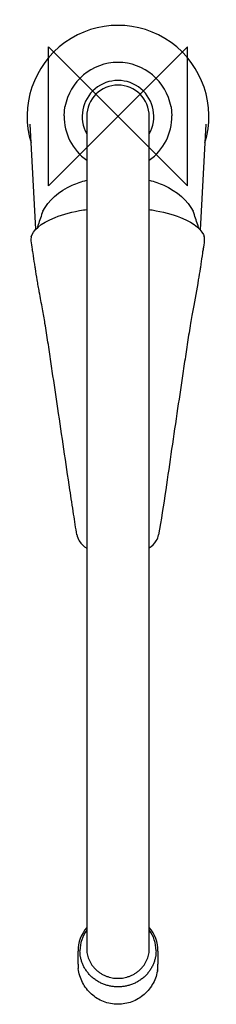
# Model space of a CAD drawing. Header units: millimetres. Extents: x -28 to 28, y -255 to 28.
import ezdxf

# ---------------------------------------------------------------- set-up
doc = ezdxf.new("R2010")
doc.units = ezdxf.units.MM
doc.header["$MEASUREMENT"] = 0
doc.layers.add('ORIGIN', color=6, linetype='Continuous')
doc.layers.add('PLANNING', color=1, linetype='Continuous')

# ---------------------------------------------------------------- blocks, each defined once
blk = doc.blocks.new('47100110_t')
at = {"layer": 'ORIGIN'}
for p, q in [((-20, 20), (20, -20)), ((20, 20), (-20, -20)), ((-20, -20), (-20, 20)), ((20, -20), (20, 20))]:
    blk.add_line(p, q, dxfattribs=at)
at = {"layer": 'PLANNING'}
for p, q in [((-15.5, 0.18), (-15.26, 2.74)), ((15.26, 2.74), (15.5, 0.18)), ((-23.64, -32.46), (-25.3, -2.28)), ((-9, 0), (-9, -239.21)), ((9, -239.21), (9, 0)), ((25.3, -2.28), (23.63, -32.6)), ((-11.81, -10), (-11.66, -10.08)), ((11.91, -9.79), (12.06, -9.7)), ((-22.97, -31.17), (-22.96, -31.16)), ((22.96, -31.16), (22.97, -31.17)), ((-11.5, -243.66), (-11.5, -239.95)), ((11.5, -239.95), (11.5, -243.66))]:
    blk.add_line(p, q, dxfattribs=at)
for centre, radius, start, end in [((0, 0), 26.15, 342.9706, 197.0294), ((0, 0), 15.5, 10.1816, 169.8187), ((0, 0), 10.31, 330.8399, 209.1601), ((0, 0), 9, 0, 180), ((-0.02, -0.01), 15.48, 179.3027, 234.5372), ((0.02, -0.01), 15.48, 305.4629, 0.6972), ((225.77, -114.27), 262.25, 160.6305, 161.5244), ((-227.47, -114.86), 264.04, 18.4814, 19.3678), ((-11.29, -34.76), 12.21, 162.8966, 167.0067), ((11.17, -34.8), 12.34, 12.2308, 17.0919), ((-21.89, -35.38), 3.18, 165.525, 186.5148), ((-12.45, -34.94), 12.62, 183.6456, 194.8113), ((12.31, -34.94), 12.62, 345.1887, 356.3544), ((21.75, -35.38), 3.18, 353.4852, 14.475), ((-7.2, -119.49), 4.69, 189.227, 212.7358), ((7.03, -119.48), 4.72, 327.3325, 350.0517), ((-5.58, -118.45), 6.63, 212.7358, 238.8994), ((5.48, -118.48), 6.57, 302.3955, 327.3325), ((-0.9, -239.98), 10.6, 139.8327, 179.8422), ((-0.89, -239.85), 10.05, 143.8013, 179.883), ((0.98, -239.95), 10.52, 0, 40.3251), ((0.95, -239.83), 9.99, 0, 36.3157), ((-0.51, -243.66), 10.99, 180, 186.876), ((-0.15, -243.66), 11.65, 350.6368, 0)]:
    blk.add_arc(centre, radius, start, end, dxfattribs=at)
for points, knots in [([(-21.64, -27.29), (-20.05, -24.23), (-16.99, -21.53), (-11.86, -19.2), (-10.46, -18.73), (-9, -18.38)], [4.9782822, 4.9782822, 4.9782822, 4.9782822, 5.4782822, 5.4782822, 5.6462758, 5.6462758, 5.6462758, 5.6462758]), ([(9, -18.38), (10.46, -18.73), (11.86, -19.2), (17.01, -21.54), (20.04, -24.23), (21.63, -27.29)], [-0.6672992, -0.6672992, -0.6672992, -0.6672992, -0.5, -0.5, 0, 0, 0, 0]), ([(-24.96, -34.59), (-24.42, -32.9), (-22.53, -30.79), (-15.83, -28.16), (-13.03, -27.41), (-9.62, -26.86), (-9.31, -26.81), (-9, -26.77)], [86.5947496, 86.5947496, 86.5947496, 86.5947496, 87.0928308, 87.0928308, 87.3436847, 87.3436847, 87.3684166, 87.3684166, 87.3684166, 87.3684166]), ([(9, -26.79), (9.26, -26.83), (9.53, -26.87), (12.89, -27.41), (15.69, -28.16), (22.39, -30.79), (24.29, -32.9), (24.83, -34.59)], [-0.7699797, -0.7699797, -0.7699797, -0.7699797, -0.748935, -0.748935, -0.4980812, -0.4980812, 0, 0, 0, 0]), ([(-21.72, -55.37), (-22.03, -53.74), (-22.45, -51.53), (-22.95, -48.75), (-23.34, -46.5), (-23.68, -44.42), (-24.07, -41.86), (-24.31, -40.16), (-24.54, -38.71), (-24.62, -38.32), (-24.65, -38.16)], [65.678534, 65.678534, 65.678534, 65.678534, 70.65077, 72.445012, 74.154662, 77.501084, 78.747407, 81.934128, 82.652963, 83.134632, 83.134632, 83.134632, 83.134632]), ([(24.51, -38.16), (24.48, -38.32), (24.4, -38.71), (24.17, -40.16), (23.93, -41.86), (23.54, -44.42), (22.84, -48.72), (22.11, -52.59), (21.59, -55.37)], [3.460117, 3.460117, 3.460117, 3.460117, 3.941787, 4.660535, 7.847342, 9.093665, 12.440088, 20.916215, 20.916215, 20.916215, 20.916215]), ([(-11.83, -120.3), (-12.15, -118.31), (-12.83, -114), (-14.67, -101.9), (-16.65, -88.18), (-18.65, -74.96), (-19.59, -68.61), (-20.28, -64.04), (-20.92, -59.92), (-21.47, -56.75), (-21.72, -55.37)], [0, 0, 0, 0, 6.0287, 13.095539, 36.719094, 47.620793, 53.192841, 56.005731, 61.483436, 65.678534, 65.678534, 65.678534, 65.678534]), ([(21.59, -55.37), (21.47, -56.01), (21.22, -57.38), (20.68, -60.56), (20.14, -64.03), (19.45, -68.61), (18.51, -74.96), (16.51, -88.18), (14.25, -103.89), (12.44, -116), (11.69, -120.3)], [20.916215, 20.916215, 20.916215, 20.916215, 22.867678, 25.101638, 30.589848, 33.402747, 38.974249, 49.875655, 73.499211, 86.595335, 86.595335, 86.595335, 86.595335]), ([(11.4, -245.21), (11.21, -246.58), (10.35, -249.26), (7.72, -252.58), (4.09, -254.75), (-0.08, -255.49), (-4.24, -254.7), (-7.85, -252.46), (-10.44, -249.09), (-11.25, -246.37), (-11.42, -244.98)], [0, 0, 0, 0, 4.160394, 8.319983, 12.495721, 16.629789, 20.824629, 24.975703, 29.175638, 33.373629, 33.373629, 33.373629, 33.373629])]:
    blk.add_open_spline(points, degree=3, knots=knots, dxfattribs=at)
for points in [[(0, -250.23), (-10.96, -250.23), (-10.94, -239.83)], [(-9, -239.21), (-9, -247.77), (0, -247.77)], [(0, -247.77), (9, -247.77), (9, -239.21)], [(10.94, -239.83), (10.94, -250.23), (0, -250.23)]]:
    blk.add_rational_spline(points, [1, 0.707106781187, 1], degree=2, dxfattribs=at)

msp = doc.modelspace()

# ---------------------------------------------------------------- block references
msp.add_blockref('47100110_t', (0, 0))

doc.saveas('drawing.dxf')
